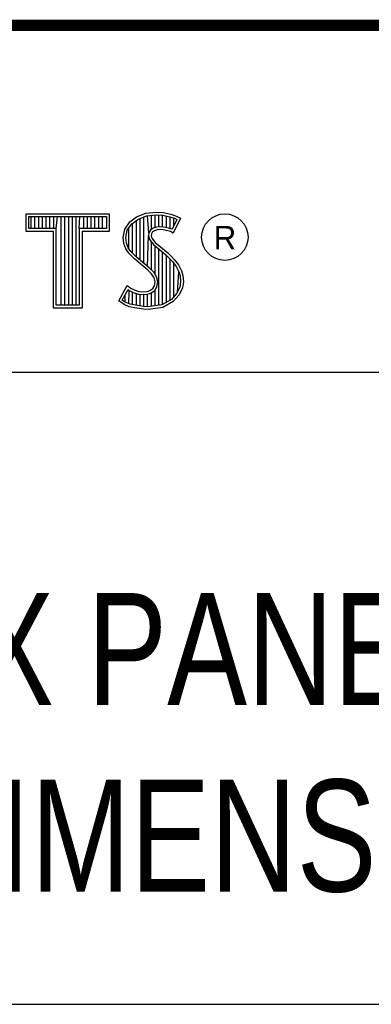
# Model space of a CAD drawing. Header units: inches. Extents: x 0 to 34, y 0 to 22.
# Tile 10 of 13: x 30.461 to 31.089, y 1.25 to 3.01. Entities that reach past the tile are written whole.
import ezdxf

# ---------------------------------------------------------------- set-up
doc = ezdxf.new("R2010")
doc.units = ezdxf.units.IN
doc.header["$LTSCALE"] = 1.87
doc.header["$MEASUREMENT"] = 0
doc.layers.get('0').update_dxf_attribs({"linetype": 'CONTINUOUS'})
doc.styles.get("Standard").update_dxf_attribs({"font": 'txt', "width": 0.8})

msp = doc.modelspace()

# ---------------------------------------------------------------- linework, layer by layer
at = {"color": 2, "linetype": 'CONTINUOUS'}
for p, q in [((28.3793, 3.0003), (33.5093, 3.0003)), ((30.4728, 2.6631), (30.6211, 2.6631)), ((30.4728, 2.6317), (30.4728, 2.6631)), ((30.4776, 2.6583), (30.6162, 2.6583)), ((30.4776, 2.6366), (30.4776, 2.6583)), ((30.4815, 2.6366), (30.4815, 2.6583)), ((30.4882, 2.6366), (30.4882, 2.6583)), ((30.495, 2.6366), (30.495, 2.6583)), ((30.5017, 2.6366), (30.5017, 2.6583)), ((30.5084, 2.6366), (30.5084, 2.6583)), ((30.5151, 2.6366), (30.5151, 2.6583)), ((30.5218, 2.6366), (30.5218, 2.6583)), ((30.5263, 2.6366), (30.5285, 2.6583)), ((30.5352, 2.4996), (30.5352, 2.6583)), ((30.5419, 2.4996), (30.5419, 2.6583)), ((30.5486, 2.4996), (30.5486, 2.6583)), ((30.5554, 2.4996), (30.5554, 2.6583)), ((30.5621, 2.4996), (30.5621, 2.6583)), ((30.5676, 2.6366), (30.5688, 2.6583)), ((30.5755, 2.6366), (30.5755, 2.6583)), ((30.5822, 2.6366), (30.5822, 2.6583)), ((30.5889, 2.6366), (30.5889, 2.6583)), ((30.5956, 2.6366), (30.5956, 2.6583)), ((30.6023, 2.6366), (30.6023, 2.6583)), ((30.609, 2.6366), (30.609, 2.6583)), ((30.6162, 2.6583), (30.6162, 2.6366)), ((30.6211, 2.6631), (30.6211, 2.6317)), ((30.6577, 2.6488), (30.6695, 2.6575)), ((30.6695, 2.6575), (30.6863, 2.6642)), ((30.6719, 2.6532), (30.6875, 2.6594)), ((30.6829, 2.5748), (30.6829, 2.6576)), ((30.6863, 2.6642), (30.7049, 2.6662)), ((30.6875, 2.6594), (30.705, 2.6613)), ((30.6917, 2.629), (30.6896, 2.6596)), ((30.6963, 2.635), (30.6963, 2.6604)), ((30.703, 2.6384), (30.703, 2.6611)), ((30.7049, 2.6662), (30.7173, 2.6653)), ((30.705, 2.6613), (30.7166, 2.6605)), ((30.7097, 2.6396), (30.7097, 2.661)), ((30.7164, 2.6396), (30.7164, 2.6605)), ((30.7166, 2.6605), (30.7296, 2.6577)), ((30.7173, 2.6653), (30.7309, 2.6624)), ((30.7231, 2.6385), (30.7231, 2.6591)), ((30.7296, 2.6577), (30.7375, 2.655)), ((30.7299, 2.6368), (30.7299, 2.6576)), ((30.7309, 2.6624), (30.7393, 2.6595)), ((30.7393, 2.6595), (30.7486, 2.6552)), ((30.6487, 2.6355), (30.6577, 2.6488)), ((30.6533, 2.6336), (30.6612, 2.6454)), ((30.6612, 2.6454), (30.6719, 2.6532)), ((30.6627, 2.5927), (30.6627, 2.6465)), ((30.6695, 2.586), (30.6695, 2.6514)), ((30.6762, 2.5804), (30.6762, 2.6549)), ((30.7117, 2.6398), (30.7056, 2.6392)), ((30.7179, 2.6395), (30.7117, 2.6398)), ((30.742, 2.6529), (30.7333, 2.6355)), ((30.7486, 2.6552), (30.7353, 2.6286)), ((30.7366, 2.642), (30.7366, 2.6553)), ((30.7375, 2.655), (30.742, 2.6529)), ((30.5214, 2.6317), (30.4728, 2.6317)), ((30.5263, 2.6366), (30.4776, 2.6366)), ((30.5214, 2.4947), (30.5214, 2.6317)), ((30.5263, 2.4996), (30.5263, 2.6366)), ((30.6162, 2.6366), (30.5676, 2.6366)), ((30.5676, 2.6366), (30.5676, 2.4996)), ((30.6211, 2.6317), (30.5724, 2.6317)), ((30.5724, 2.6317), (30.5724, 2.4947)), ((30.6458, 2.621), (30.6487, 2.6355)), ((30.6507, 2.6208), (30.6533, 2.6336)), ((30.656, 2.5999), (30.656, 2.6377)), ((30.6896, 2.5692), (30.6912, 2.6242)), ((30.6917, 2.629), (30.6912, 2.6242)), ((30.6912, 2.6242), (30.6928, 2.6171)), ((30.6949, 2.634), (30.6917, 2.629)), ((30.6995, 2.6373), (30.6949, 2.634)), ((30.6965, 2.6274), (30.6962, 2.6245)), ((30.6962, 2.6245), (30.6973, 2.6193)), ((30.6985, 2.6306), (30.6965, 2.6274)), ((30.7017, 2.6329), (30.6985, 2.6306)), ((30.7056, 2.6392), (30.6995, 2.6373)), ((30.7066, 2.6344), (30.7017, 2.6329)), ((30.7118, 2.6349), (30.7066, 2.6344)), ((30.7173, 2.6346), (30.7118, 2.6349)), ((30.726, 2.6329), (30.7173, 2.6346)), ((30.7272, 2.6376), (30.7179, 2.6395)), ((30.7306, 2.6315), (30.726, 2.6329)), ((30.7327, 2.6359), (30.7272, 2.6376)), ((30.7353, 2.6286), (30.7306, 2.6315)), ((30.7333, 2.6355), (30.7327, 2.6359)), ((30.6469, 2.61), (30.6458, 2.621)), ((30.6507, 2.6002), (30.6469, 2.61)), ((30.6517, 2.6112), (30.6507, 2.6208)), ((30.6551, 2.6025), (30.6517, 2.6112)), ((30.6928, 2.6171), (30.6999, 2.6083)), ((30.6963, 2.563), (30.6963, 2.6128)), ((30.6973, 2.6193), (30.7034, 2.6118)), ((30.6999, 2.6083), (30.7224, 2.5896)), ((30.703, 2.5548), (30.703, 2.6058)), ((30.7034, 2.6118), (30.7257, 2.5932)), ((30.6559, 2.5927), (30.6507, 2.6002)), ((30.6597, 2.5958), (30.6551, 2.6025)), ((30.6661, 2.5825), (30.6559, 2.5927)), ((30.6637, 2.5918), (30.6597, 2.5958)), ((30.6694, 2.5861), (30.6637, 2.5918)), ((30.7097, 2.4997), (30.7097, 2.6002)), ((30.7164, 2.5006), (30.7164, 2.5946)), ((30.7224, 2.5896), (30.7283, 2.5837)), ((30.7231, 2.5049), (30.7231, 2.5889)), ((30.7257, 2.5932), (30.7318, 2.5872)), ((30.7318, 2.5872), (30.7379, 2.5808)), ((30.6892, 2.5631), (30.6661, 2.5825)), ((30.6925, 2.5667), (30.6694, 2.5861)), ((30.7283, 2.5837), (30.7342, 2.5776)), ((30.7299, 2.5074), (30.7299, 2.5821)), ((30.7342, 2.5776), (30.7407, 2.5692)), ((30.7366, 2.5148), (30.7366, 2.5745)), ((30.7379, 2.5808), (30.7448, 2.5718)), ((30.7407, 2.5692), (30.7455, 2.5596)), ((30.7448, 2.5718), (30.7501, 2.5614)), ((30.6968, 2.5556), (30.6892, 2.5631)), ((30.7006, 2.5587), (30.6925, 2.5667)), ((30.7011, 2.5487), (30.6968, 2.5556)), ((30.7056, 2.5506), (30.7006, 2.5587)), ((30.7433, 2.5222), (30.7455, 2.5596)), ((30.7455, 2.5596), (30.7478, 2.5521)), ((30.7478, 2.5521), (30.7486, 2.5419)), ((30.7501, 2.5614), (30.7527, 2.553)), ((30.7527, 2.553), (30.7535, 2.5417)), ((30.638, 2.5073), (30.653, 2.535)), ((30.653, 2.535), (30.6594, 2.5304)), ((30.6988, 2.5295), (30.7017, 2.5342)), ((30.7031, 2.5414), (30.7011, 2.5487)), ((30.7017, 2.5342), (30.7031, 2.5414)), ((30.7081, 2.5416), (30.7056, 2.5506)), ((30.7063, 2.5323), (30.7081, 2.5416)), ((30.7486, 2.5419), (30.7471, 2.5321)), ((30.7535, 2.5417), (30.7518, 2.5307)), ((30.6444, 2.5088), (30.6547, 2.5278)), ((30.6493, 2.5054), (30.6493, 2.518)), ((30.6547, 2.5278), (30.6569, 2.5262)), ((30.656, 2.5023), (30.6569, 2.5262)), ((30.6569, 2.5262), (30.6639, 2.5227)), ((30.6594, 2.5304), (30.6658, 2.5272)), ((30.6627, 2.5008), (30.6627, 2.5231)), ((30.6639, 2.5227), (30.6731, 2.5196)), ((30.6658, 2.5272), (30.6742, 2.5243)), ((30.6695, 2.4993), (30.6695, 2.5208)), ((30.6731, 2.5196), (30.6816, 2.5186)), ((30.6742, 2.5243), (30.6817, 2.5235)), ((30.6762, 2.4983), (30.6762, 2.5192)), ((30.6816, 2.5186), (30.6898, 2.5192)), ((30.6817, 2.5235), (30.6887, 2.524)), ((30.6829, 2.4973), (30.6829, 2.5184)), ((30.6887, 2.524), (30.6939, 2.5261)), ((30.6896, 2.497), (30.6896, 2.5192)), ((30.6898, 2.5192), (30.6962, 2.5217)), ((30.6939, 2.5261), (30.6988, 2.5295)), ((30.6962, 2.5217), (30.7024, 2.5261)), ((30.6963, 2.4979), (30.6963, 2.5218)), ((30.7024, 2.5261), (30.7063, 2.5323)), ((30.703, 2.4988), (30.703, 2.5266)), ((30.7421, 2.521), (30.7322, 2.51)), ((30.7463, 2.5183), (30.7353, 2.5061)), ((30.7471, 2.5321), (30.7421, 2.521)), ((30.7518, 2.5307), (30.7463, 2.5183)), ((30.5676, 2.4996), (30.5263, 2.4996)), ((30.6475, 2.5009), (30.638, 2.5073)), ((30.6498, 2.5052), (30.6444, 2.5088)), ((30.6568, 2.4971), (30.6475, 2.5009)), ((30.6582, 2.5018), (30.6498, 2.5052)), ((30.6713, 2.499), (30.6582, 2.5018)), ((30.6824, 2.4974), (30.6713, 2.499)), ((30.7152, 2.5004), (30.6902, 2.4971)), ((30.7322, 2.51), (30.7152, 2.5004)), ((30.7353, 2.5061), (30.7167, 2.4957)), ((30.5724, 2.4947), (30.5214, 2.4947)), ((30.6704, 2.4942), (30.6568, 2.4971)), ((30.682, 2.4925), (30.6704, 2.4942)), ((30.6904, 2.4922), (30.682, 2.4925)), ((30.6902, 2.4971), (30.6824, 2.4974)), ((30.7167, 2.4957), (30.6904, 2.4922)), ((28.7231, 2.38), (33.5, 2.38)), ((28.3793, 1.2503), (33.5093, 1.2503))]:
    msp.add_line(p, q, dxfattribs=at)
at = {"color": 7, "linetype": 'CONTINUOUS', "const_width": 0.02}
msp.add_lwpolyline([(25.58, 3), (33.5, 3)], dxfattribs=at)
at = {"color": 2, "linetype": 'CONTINUOUS'}
msp.add_circle((30.8277, 2.6214), 0.0416, dxfattribs=at)

# ---------------------------------------------------------------- texts
msp.add_text('R', height=0.042, dxfattribs=at).set_placement((30.8076, 2.5994))
at = {"color": 7, "linetype": 'CONTINUOUS', "insert": (30.9443, 1.9853), "char_height": 0.2, "width": 3.2, "attachment_point": 2}
msp.add_mtext('CD 960X PANEL CUTOUT\\PDIMENSIONS', dxfattribs=at)

doc.saveas('drawing.dxf')
